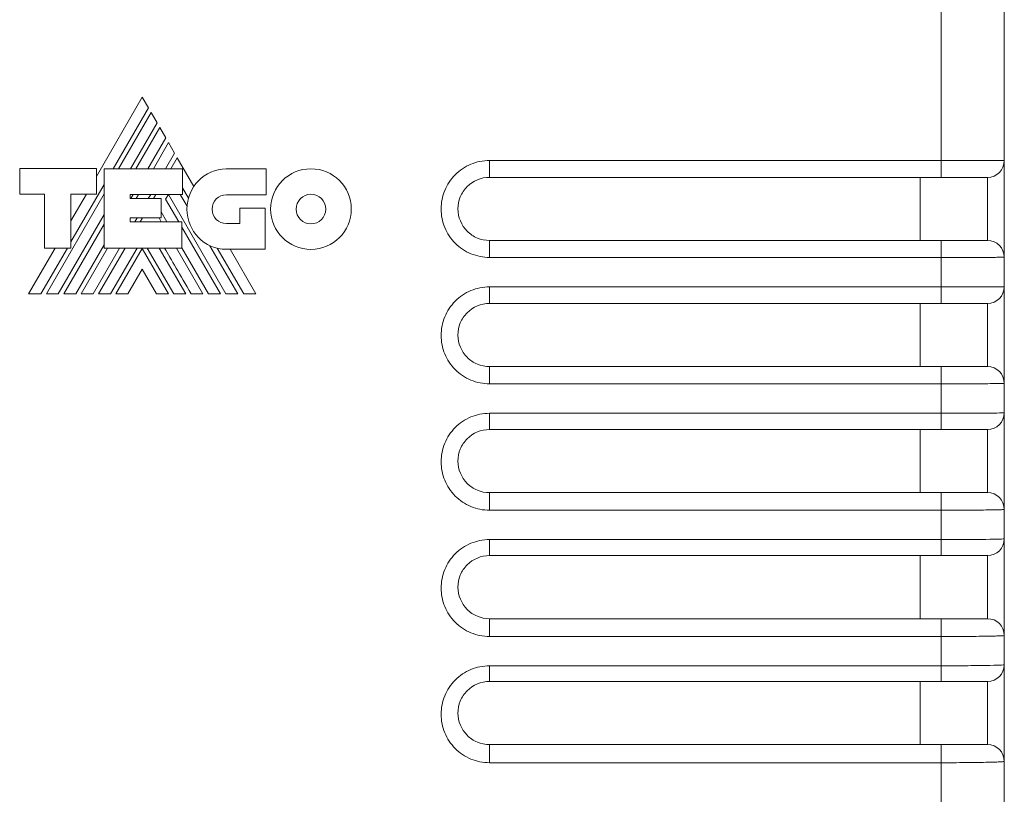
# Model space of a CAD drawing. Header units: millimetres. Extents: x 20 to 193, y 78 to 211.
# Tile 5 of 8: x 103 to 126, y 164 to 183. Entities that reach past the tile are written whole.
import ezdxf

# ---------------------------------------------------------------- set-up
doc = ezdxf.new("R2010")
doc.units = ezdxf.units.MM

msp = doc.modelspace()

# ---------------------------------------------------------------- linework, layer by layer
at = {"color": 7, "linetype": 'Continuous', "lineweight": 15}
for p, q in [((124.501, 179.159), (124.501, 184.162)), ((126.001, 184.162), (126.001, 179.158)), ((105.49, 180.664), (104.4, 178.776)), ((105.636, 180.414), (105.49, 180.664)), ((104.798, 178.963), (105.636, 180.414)), ((105.7, 180.301), (104.927, 178.963)), ((105.843, 180.056), (105.7, 180.301)), ((105.212, 178.963), (105.843, 180.056)), ((105.906, 179.944), (105.34, 178.963)), ((106.05, 179.696), (105.906, 179.944)), ((105.626, 178.963), (106.05, 179.696)), ((106.114, 179.586), (105.754, 178.963)), ((106.259, 179.333), (106.114, 179.586)), ((106.044, 178.963), (106.259, 179.333)), ((106.321, 179.226), (106.169, 178.963)), ((106.716, 178.543), (106.321, 179.226)), ((113.751, 178.758), (113.751, 179.159)), ((113.751, 179.159), (124.501, 179.159)), ((124.501, 178.758), (124.501, 179.159)), ((126.001, 179.158), (126.001, 176.858)), ((104.4, 178.97), (102.574, 178.97)), ((102.574, 178.97), (102.574, 178.356)), ((104.4, 178.362), (104.4, 178.97)), ((104.583, 178.963), (104.583, 177.076)), ((106.444, 178.963), (104.583, 178.963)), ((106.444, 178.353), (106.444, 178.963)), ((108.438, 178.958), (107.483, 178.958)), ((108.438, 178.345), (108.438, 178.958)), ((124.501, 178.758), (113.751, 178.758)), ((124.001, 178.758), (124.001, 177.258)), ((125.601, 177.258), (125.601, 178.758)), ((103.792, 177.221), (104.583, 178.59)), ((102.574, 178.356), (103.166, 178.356)), ((103.166, 178.356), (103.166, 177.075)), ((104.583, 178.366), (103.209, 175.986)), ((103.792, 178.362), (104.4, 178.362)), ((103.792, 177.075), (103.792, 178.362)), ((104.16, 178.362), (103.792, 177.725)), ((105.2, 178.253), (105.2, 178.353)), ((105.2, 178.353), (106.444, 178.353)), ((105.216, 178.253), (105.274, 178.353)), ((105.402, 178.353), (105.344, 178.253)), ((105.633, 178.253), (105.691, 178.353)), ((105.817, 178.353), (105.759, 178.253)), ((106.047, 178.239), (106.112, 178.35)), ((106.112, 178.35), (107.481, 175.986)), ((106.556, 178.072), (106.394, 178.353)), ((106.444, 178.511), (106.588, 178.261)), ((107.496, 178.345), (108.438, 178.345)), ((105.941, 178.253), (105.2, 178.253)), ((105.941, 177.792), (105.941, 178.253)), ((106.359, 177.699), (106.047, 178.239)), ((103.493, 175.986), (104.583, 177.873)), ((105.941, 177.936), (106.077, 177.699)), ((107.812, 178.022), (107.812, 177.658)), ((108.417, 178.022), (107.812, 178.022)), ((108.417, 177.048), (108.417, 178.022)), ((104.583, 177.648), (103.624, 175.986)), ((105.2, 177.699), (105.2, 177.792)), ((105.2, 177.792), (105.941, 177.792)), ((106.433, 177.699), (105.2, 177.699)), ((105.312, 177.699), (105.366, 177.792)), ((105.493, 177.792), (105.439, 177.699)), ((105.943, 177.699), (105.889, 177.792)), ((106.433, 177.076), (106.433, 177.699)), ((107.812, 177.658), (107.496, 177.658)), ((107.35, 175.986), (106.433, 177.571)), ((103.906, 175.986), (104.583, 177.157)), ((107.763, 175.986), (107.099, 177.133)), ((113.751, 177.258), (113.751, 176.854)), ((113.751, 177.258), (124.501, 177.258)), ((124.501, 177.258), (124.501, 176.854)), ((103.416, 177.075), (102.787, 175.986)), ((103.079, 175.986), (103.708, 177.075)), ((103.166, 177.075), (103.792, 177.075)), ((104.665, 177.076), (104.035, 175.986)), ((104.319, 175.986), (104.951, 177.076)), ((105.08, 177.076), (104.45, 175.986)), ((104.583, 177.076), (106.433, 177.076)), ((104.734, 175.986), (105.37, 177.076)), ((105.487, 177.068), (104.863, 175.986)), ((106.112, 175.986), (105.487, 177.068)), ((105.608, 177.076), (106.241, 175.986)), ((106.523, 175.986), (105.891, 177.076)), ((106.935, 175.986), (106.304, 177.076)), ((106.433, 177.082), (107.066, 175.986)), ((107.275, 177.072), (107.903, 175.986)), ((107.483, 177.048), (108.417, 177.048)), ((108.193, 175.986), (107.579, 177.048)), ((124.501, 176.854), (113.751, 176.854)), ((124.501, 176.153), (124.501, 176.854)), ((126.001, 176.858), (126.001, 176.158)), ((105.145, 175.986), (105.487, 176.573)), ((105.487, 176.573), (105.827, 175.986)), ((102.787, 175.986), (103.079, 175.986)), ((103.209, 175.986), (103.493, 175.986)), ((103.624, 175.986), (103.906, 175.986)), ((104.035, 175.986), (104.319, 175.986)), ((104.45, 175.986), (104.734, 175.986)), ((104.863, 175.986), (105.145, 175.986)), ((105.827, 175.986), (106.112, 175.986)), ((106.241, 175.986), (106.523, 175.986)), ((106.653, 175.986), (106.935, 175.986)), ((107.066, 175.986), (107.35, 175.986)), ((107.481, 175.986), (107.763, 175.986)), ((107.903, 175.986), (108.193, 175.986)), ((113.751, 175.758), (113.751, 176.153)), ((113.751, 176.153), (124.501, 176.153)), ((124.501, 175.758), (124.501, 176.153)), ((126.001, 176.158), (126.001, 173.858)), ((124.501, 175.758), (113.751, 175.758)), ((124.001, 175.758), (124.001, 174.258)), ((125.601, 174.258), (125.601, 175.758)), ((113.751, 174.258), (113.751, 173.847)), ((113.751, 174.258), (124.501, 174.258)), ((124.501, 174.258), (124.501, 173.847)), ((124.501, 173.847), (113.751, 173.847)), ((124.501, 173.147), (124.501, 173.847)), ((126.001, 173.858), (126.001, 173.16)), ((113.751, 173.147), (124.501, 173.147)), ((113.751, 172.76), (113.751, 173.147)), ((124.501, 172.76), (124.501, 173.147)), ((126.001, 173.16), (126.001, 170.86)), ((124.501, 172.76), (113.751, 172.76)), ((124.001, 172.76), (124.001, 171.26)), ((125.601, 171.26), (125.601, 172.76)), ((113.751, 171.26), (113.751, 170.842)), ((113.751, 171.26), (124.501, 171.26)), ((124.501, 171.26), (124.501, 170.842)), ((124.501, 170.842), (113.751, 170.842)), ((124.501, 170.143), (124.501, 170.842)), ((126.001, 170.86), (126.001, 170.162)), ((113.751, 170.143), (124.501, 170.143)), ((113.751, 169.762), (113.751, 170.143)), ((124.501, 169.762), (124.501, 170.143)), ((126.001, 170.162), (126.001, 167.862)), ((124.501, 169.762), (113.751, 169.762)), ((124.001, 169.762), (124.001, 168.262)), ((125.601, 168.262), (125.601, 169.762)), ((113.751, 168.262), (113.751, 167.838)), ((113.751, 168.262), (124.501, 168.262)), ((124.501, 168.262), (124.501, 167.838)), ((124.501, 167.838), (113.751, 167.838)), ((124.501, 167.141), (124.501, 167.838)), ((126.001, 167.862), (126.001, 167.168)), ((113.751, 167.141), (124.501, 167.141)), ((113.751, 166.768), (113.751, 167.141)), ((124.501, 166.768), (124.501, 167.141)), ((126.001, 167.168), (126.001, 164.868)), ((124.501, 166.768), (113.751, 166.768)), ((124.001, 166.768), (124.001, 165.268)), ((125.601, 165.268), (125.601, 166.768)), ((113.751, 165.268), (113.751, 164.836)), ((113.751, 165.268), (124.501, 165.268)), ((124.501, 165.268), (124.501, 164.836)), ((124.501, 164.836), (113.751, 164.836)), ((124.501, 148.907), (124.501, 164.836)), ((126.001, 164.868), (126.001, 149.162))]:
    msp.add_line(p, q, dxfattribs=at)
for centre, start, end in [((125.601, 179.158), 270, 0), ((125.601, 176.858), 0, 90), ((125.601, 176.158), 270, 0), ((125.601, 173.858), 0, 90), ((125.601, 173.16), 270, 0), ((125.601, 170.86), 0, 90), ((125.601, 170.162), 270, 0), ((125.601, 167.862), 0, 90), ((125.601, 167.168), 270, 0), ((125.601, 164.868), 0, 90)]:
    msp.add_arc(centre, 0.4, start, end, dxfattribs=at)
for points, knots in [([(113.751, 176.854), (113.599, 176.854), (113.45, 176.884), (113.171, 177), (113.043, 177.086), (112.831, 177.299), (112.746, 177.427), (112.631, 177.704), (112.601, 177.856), (112.601, 178.156), (112.63, 178.307), (112.745, 178.586), (112.829, 178.713), (113.044, 178.929), (113.17, 179.013), (113.449, 179.129), (113.599, 179.159), (113.751, 179.159)], [0, 0, 0, 0, 0.125, 0.125, 0.25, 0.25, 0.375, 0.375, 0.5, 0.5, 0.625, 0.625, 0.75, 0.75, 0.875, 0.875, 1, 1, 1, 1]), ([(124.501, 179.159), (124.6, 179.159), (124.697, 179.159), (124.889, 179.159), (124.984, 179.159), (125.166, 179.159), (125.252, 179.159), (125.415, 179.159), (125.492, 179.159), (125.7, 179.159), (125.811, 179.159), (125.961, 179.159), (126.001, 179.159), (126.001, 179.158)], [0, 0, 0, 0, 0.125, 0.125, 0.25, 0.25, 0.375, 0.375, 0.5, 0.5, 0.75, 0.75, 1, 1, 1, 1]), ([(113.751, 178.758), (113.553, 178.758), (113.36, 178.678), (113.15, 178.468), (113.095, 178.386), (113.02, 178.204), (113.001, 178.106), (113.001, 177.812), (113.082, 177.616), (113.29, 177.409), (113.373, 177.353), (113.555, 177.278), (113.652, 177.258), (113.751, 177.258)], [0, 0, 0, 0, 0.25, 0.25, 0.375, 0.375, 0.5, 0.5, 0.75, 0.75, 0.875, 0.875, 1, 1, 1, 1]), ([(125.601, 178.758), (125.601, 178.758), (125.572, 178.758), (125.462, 178.758), (125.38, 178.758), (125.177, 178.758), (125.055, 178.758), (124.789, 178.758), (124.646, 178.758), (124.501, 178.758)], [0, 0, 0, 0, 0.25, 0.25, 0.5, 0.5, 0.75, 0.75, 1, 1, 1, 1]), ([(124.501, 177.258), (124.646, 177.258), (124.791, 177.258), (125.055, 177.258), (125.178, 177.258), (125.38, 177.258), (125.462, 177.258), (125.572, 177.258), (125.601, 177.258), (125.601, 177.258)], [0, 0, 0, 0, 0.25, 0.25, 0.5, 0.5, 0.75, 0.75, 1, 1, 1, 1]), ([(126.001, 176.858), (126.001, 176.858), (125.991, 176.858), (125.953, 176.857), (125.924, 176.857), (125.849, 176.857), (125.803, 176.856), (125.694, 176.856), (125.631, 176.856), (125.424, 176.855), (125.257, 176.855), (124.896, 176.854), (124.699, 176.854), (124.501, 176.854)], [0, 0, 0, 0, 0.125, 0.125, 0.25, 0.25, 0.375, 0.375, 0.5, 0.5, 0.75, 0.75, 1, 1, 1, 1]), ([(113.751, 173.847), (113.599, 173.847), (113.45, 173.878), (113.171, 173.993), (113.043, 174.079), (112.831, 174.292), (112.746, 174.421), (112.631, 174.698), (112.601, 174.849), (112.601, 175.149), (112.63, 175.3), (112.745, 175.579), (112.829, 175.706), (113.044, 175.922), (113.17, 176.007), (113.449, 176.123), (113.599, 176.153), (113.751, 176.153)], [0, 0, 0, 0, 0.125, 0.125, 0.25, 0.25, 0.375, 0.375, 0.5, 0.5, 0.625, 0.625, 0.75, 0.75, 0.875, 0.875, 1, 1, 1, 1]), ([(124.501, 176.153), (124.6, 176.153), (124.697, 176.153), (124.889, 176.153), (124.984, 176.153), (125.166, 176.153), (125.252, 176.154), (125.415, 176.154), (125.492, 176.154), (125.7, 176.155), (125.811, 176.156), (125.961, 176.157), (126.001, 176.158), (126.001, 176.158)], [0, 0, 0, 0, 0.125, 0.125, 0.25, 0.25, 0.375, 0.375, 0.5, 0.5, 0.75, 0.75, 1, 1, 1, 1]), ([(113.751, 175.758), (113.553, 175.758), (113.36, 175.678), (113.15, 175.468), (113.095, 175.386), (113.02, 175.204), (113.001, 175.106), (113.001, 174.812), (113.082, 174.617), (113.29, 174.409), (113.373, 174.353), (113.555, 174.278), (113.652, 174.258), (113.751, 174.258)], [0, 0, 0, 0, 0.25, 0.25, 0.375, 0.375, 0.5, 0.5, 0.75, 0.75, 0.875, 0.875, 1, 1, 1, 1]), ([(125.601, 175.758), (125.601, 175.758), (125.572, 175.758), (125.462, 175.758), (125.38, 175.758), (125.177, 175.758), (125.055, 175.758), (124.789, 175.758), (124.646, 175.758), (124.501, 175.758)], [0, 0, 0, 0, 0.25, 0.25, 0.5, 0.5, 0.75, 0.75, 1, 1, 1, 1]), ([(124.501, 174.258), (124.646, 174.258), (124.791, 174.258), (125.055, 174.258), (125.178, 174.258), (125.38, 174.258), (125.462, 174.258), (125.572, 174.258), (125.601, 174.258), (125.601, 174.258)], [0, 0, 0, 0, 0.25, 0.25, 0.5, 0.5, 0.75, 0.75, 1, 1, 1, 1]), ([(126.001, 173.858), (126.001, 173.858), (125.991, 173.857), (125.953, 173.856), (125.924, 173.855), (125.849, 173.854), (125.803, 173.853), (125.694, 173.852), (125.631, 173.851), (125.424, 173.85), (125.257, 173.849), (124.896, 173.848), (124.699, 173.847), (124.501, 173.847)], [0, 0, 0, 0, 0.125, 0.125, 0.25, 0.25, 0.375, 0.375, 0.5, 0.5, 0.75, 0.75, 1, 1, 1, 1]), ([(113.751, 170.842), (113.599, 170.842), (113.449, 170.872), (113.171, 170.988), (113.043, 171.073), (112.831, 171.286), (112.746, 171.415), (112.631, 171.692), (112.601, 171.843), (112.601, 172.144), (112.63, 172.294), (112.745, 172.573), (112.829, 172.7), (113.044, 172.916), (113.17, 173.001), (113.449, 173.117), (113.599, 173.147), (113.751, 173.147)], [0, 0, 0, 0, 0.125, 0.125, 0.25, 0.25, 0.375, 0.375, 0.5, 0.5, 0.625, 0.625, 0.75, 0.75, 0.875, 0.875, 1, 1, 1, 1]), ([(124.501, 173.147), (124.6, 173.147), (124.697, 173.147), (124.889, 173.147), (124.984, 173.148), (125.166, 173.148), (125.252, 173.149), (125.415, 173.149), (125.492, 173.15), (125.7, 173.152), (125.811, 173.153), (125.961, 173.156), (126.001, 173.158), (126.001, 173.16)], [0, 0, 0, 0, 0.125, 0.125, 0.25, 0.25, 0.375, 0.375, 0.5, 0.5, 0.75, 0.75, 1, 1, 1, 1]), ([(113.751, 172.76), (113.553, 172.76), (113.36, 172.679), (113.15, 172.469), (113.095, 172.386), (113.02, 172.205), (113.001, 172.107), (113.001, 171.813), (113.082, 171.618), (113.29, 171.41), (113.373, 171.354), (113.554, 171.279), (113.652, 171.26), (113.751, 171.26)], [0, 0, 0, 0, 0.25, 0.25, 0.375, 0.375, 0.5, 0.5, 0.75, 0.75, 0.875, 0.875, 1, 1, 1, 1]), ([(125.601, 172.76), (125.601, 172.76), (125.572, 172.76), (125.462, 172.76), (125.38, 172.76), (125.177, 172.76), (125.055, 172.76), (124.789, 172.76), (124.646, 172.76), (124.501, 172.76)], [0, 0, 0, 0, 0.25, 0.25, 0.5, 0.5, 0.75, 0.75, 1, 1, 1, 1]), ([(124.501, 171.26), (124.646, 171.26), (124.791, 171.26), (125.055, 171.26), (125.178, 171.26), (125.381, 171.26), (125.462, 171.26), (125.572, 171.26), (125.601, 171.26), (125.601, 171.26)], [0, 0, 0, 0, 0.25, 0.25, 0.5, 0.5, 0.75, 0.75, 1, 1, 1, 1]), ([(126.001, 170.86), (126.001, 170.858), (125.991, 170.857), (125.953, 170.855), (125.924, 170.854), (125.849, 170.852), (125.803, 170.851), (125.694, 170.849), (125.631, 170.848), (125.424, 170.845), (125.257, 170.844), (124.896, 170.842), (124.699, 170.842), (124.501, 170.842)], [0, 0, 0, 0, 0.125, 0.125, 0.25, 0.25, 0.375, 0.375, 0.5, 0.5, 0.75, 0.75, 1, 1, 1, 1]), ([(113.751, 167.838), (113.599, 167.838), (113.449, 167.868), (113.171, 167.984), (113.043, 168.069), (112.831, 168.282), (112.746, 168.411), (112.631, 168.688), (112.601, 168.839), (112.601, 169.139), (112.63, 169.29), (112.745, 169.569), (112.829, 169.696), (113.043, 169.912), (113.17, 169.996), (113.449, 170.113), (113.599, 170.143), (113.751, 170.143)], [0, 0, 0, 0, 0.125, 0.125, 0.25, 0.25, 0.375, 0.375, 0.5, 0.5, 0.625, 0.625, 0.75, 0.75, 0.875, 0.875, 1, 1, 1, 1]), ([(124.501, 170.143), (124.6, 170.143), (124.697, 170.143), (124.889, 170.143), (124.984, 170.144), (125.166, 170.145), (125.252, 170.145), (125.415, 170.147), (125.492, 170.148), (125.7, 170.15), (125.811, 170.152), (125.961, 170.157), (126.001, 170.16), (126.001, 170.162)], [0, 0, 0, 0, 0.125, 0.125, 0.25, 0.25, 0.375, 0.375, 0.5, 0.5, 0.75, 0.75, 1, 1, 1, 1]), ([(113.751, 169.762), (113.552, 169.762), (113.359, 169.682), (113.15, 169.472), (113.095, 169.389), (113.02, 169.207), (113.001, 169.109), (113.001, 168.816), (113.082, 168.621), (113.289, 168.413), (113.372, 168.357), (113.554, 168.282), (113.652, 168.262), (113.751, 168.262)], [0, 0, 0, 0, 0.25, 0.25, 0.375, 0.375, 0.5, 0.5, 0.75, 0.75, 0.875, 0.875, 1, 1, 1, 1]), ([(125.601, 169.762), (125.601, 169.762), (125.572, 169.762), (125.462, 169.762), (125.38, 169.762), (125.177, 169.762), (125.055, 169.762), (124.789, 169.762), (124.646, 169.762), (124.501, 169.762)], [0, 0, 0, 0, 0.25, 0.25, 0.5, 0.5, 0.75, 0.75, 1, 1, 1, 1]), ([(124.501, 168.262), (124.646, 168.262), (124.791, 168.262), (125.055, 168.262), (125.178, 168.262), (125.381, 168.262), (125.462, 168.262), (125.572, 168.262), (125.601, 168.262), (125.601, 168.262)], [0, 0, 0, 0, 0.25, 0.25, 0.5, 0.5, 0.75, 0.75, 1, 1, 1, 1]), ([(126.001, 167.862), (126.001, 167.861), (125.991, 167.859), (125.953, 167.856), (125.924, 167.854), (125.849, 167.851), (125.803, 167.85), (125.695, 167.847), (125.631, 167.846), (125.424, 167.842), (125.257, 167.841), (124.896, 167.838), (124.699, 167.838), (124.501, 167.838)], [0, 0, 0, 0, 0.125, 0.125, 0.25, 0.25, 0.375, 0.375, 0.5, 0.5, 0.75, 0.75, 1, 1, 1, 1]), ([(113.751, 164.836), (113.599, 164.836), (113.449, 164.866), (113.17, 164.982), (113.043, 165.068), (112.831, 165.281), (112.745, 165.41), (112.631, 165.687), (112.601, 165.838), (112.601, 166.138), (112.63, 166.288), (112.745, 166.567), (112.829, 166.694), (113.043, 166.91), (113.17, 166.995), (113.449, 167.111), (113.599, 167.141), (113.751, 167.141)], [0, 0, 0, 0, 0.125, 0.125, 0.25, 0.25, 0.375, 0.375, 0.5, 0.5, 0.625, 0.625, 0.75, 0.75, 0.875, 0.875, 1, 1, 1, 1]), ([(124.501, 167.141), (124.6, 167.141), (124.697, 167.142), (124.889, 167.142), (124.984, 167.143), (125.166, 167.144), (125.252, 167.145), (125.415, 167.147), (125.492, 167.148), (125.7, 167.151), (125.812, 167.154), (125.961, 167.161), (126.001, 167.164), (126.001, 167.168)], [0, 0, 0, 0, 0.125, 0.125, 0.25, 0.25, 0.375, 0.375, 0.5, 0.5, 0.75, 0.75, 1, 1, 1, 1]), ([(113.751, 166.768), (113.552, 166.768), (113.359, 166.687), (113.149, 166.477), (113.095, 166.394), (113.02, 166.212), (113.001, 166.114), (113.001, 165.822), (113.082, 165.627), (113.289, 165.419), (113.372, 165.363), (113.554, 165.287), (113.652, 165.268), (113.751, 165.268)], [0, 0, 0, 0, 0.25, 0.25, 0.375, 0.375, 0.5, 0.5, 0.75, 0.75, 0.875, 0.875, 1, 1, 1, 1]), ([(125.601, 166.768), (125.601, 166.768), (125.572, 166.768), (125.462, 166.768), (125.38, 166.768), (125.177, 166.768), (125.055, 166.768), (124.789, 166.768), (124.646, 166.768), (124.501, 166.768)], [0, 0, 0, 0, 0.25, 0.25, 0.5, 0.5, 0.75, 0.75, 1, 1, 1, 1]), ([(124.501, 165.268), (124.646, 165.268), (124.791, 165.268), (125.056, 165.268), (125.178, 165.268), (125.381, 165.268), (125.462, 165.268), (125.572, 165.268), (125.601, 165.268), (125.601, 165.268)], [0, 0, 0, 0, 0.25, 0.25, 0.5, 0.5, 0.75, 0.75, 1, 1, 1, 1]), ([(126.001, 164.868), (126.001, 164.866), (125.991, 164.864), (125.953, 164.859), (125.924, 164.857), (125.849, 164.854), (125.803, 164.852), (125.695, 164.848), (125.632, 164.847), (125.424, 164.842), (125.257, 164.84), (124.896, 164.837), (124.699, 164.836), (124.501, 164.836)], [0, 0, 0, 0, 0.125, 0.125, 0.25, 0.25, 0.375, 0.375, 0.5, 0.5, 0.75, 0.75, 1, 1, 1, 1])]:
    msp.add_open_spline(points, degree=3, knots=knots, dxfattribs=at)
for points in [[(107.483, 178.958), (106.97, 178.958), (106.554, 178.53), (106.554, 178.003)], [(109.504, 178.962), (108.975, 178.962), (108.545, 178.533), (108.545, 178.003)], [(110.462, 178.003), (110.462, 178.533), (110.033, 178.962), (109.504, 178.962)], [(107.151, 178.002), (107.151, 178.191), (107.305, 178.345), (107.496, 178.345)], [(109.504, 178.355), (109.31, 178.355), (109.152, 178.197), (109.152, 178.003)], [(109.855, 178.004), (109.855, 178.198), (109.697, 178.355), (109.504, 178.355)], [(106.554, 178.003), (106.554, 177.476), (106.97, 177.048), (107.483, 177.048)], [(107.496, 177.658), (107.305, 177.658), (107.151, 177.812), (107.151, 178.002)], [(108.545, 178.003), (108.545, 177.473), (108.975, 177.044), (109.504, 177.044)], [(109.152, 178.003), (109.152, 177.809), (109.31, 177.651), (109.504, 177.652)], [(109.504, 177.652), (109.697, 177.652), (109.855, 177.81), (109.855, 178.004)], [(109.504, 177.044), (110.033, 177.045), (110.462, 177.474), (110.462, 178.003)], [(106.021, 177.076), (106.177, 176.807), (106.388, 176.443), (106.653, 175.986)]]:
    msp.add_open_spline(points, degree=3, dxfattribs=at)

doc.saveas('drawing.dxf')
